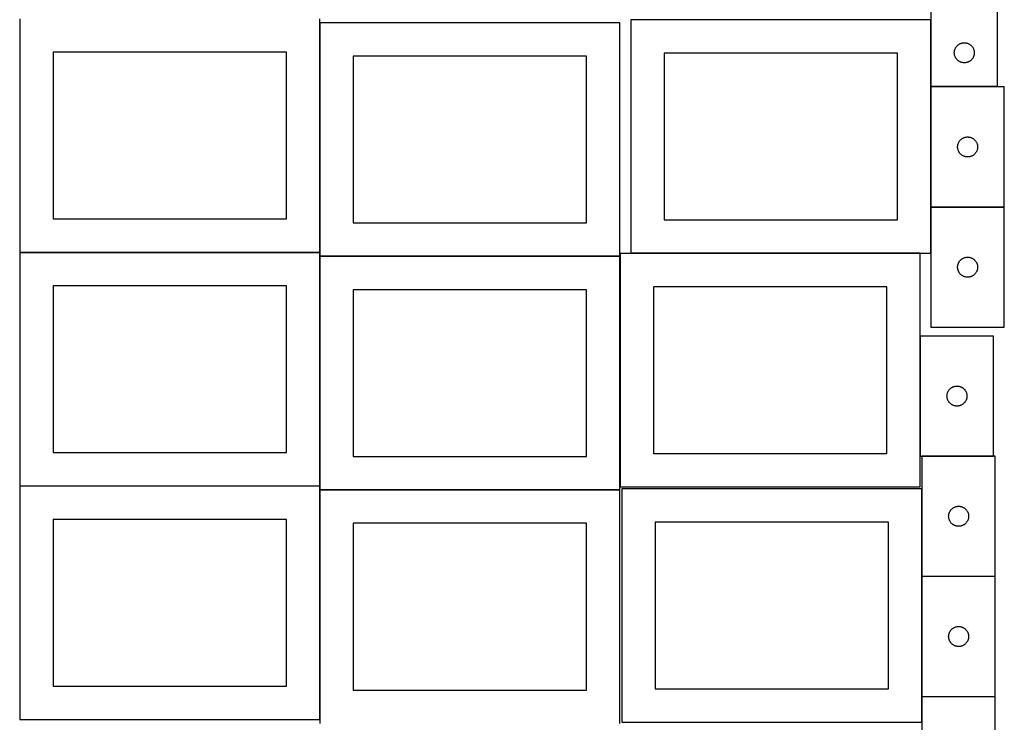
# Model space of a CAD drawing. Header units: millimetres. Extents: x 7 to 1493, y 7 to 2993.
# Tile 2 of 13: x 7 to 1483, y 1060 to 2113. Entities that reach past the tile are written whole.
import ezdxf

# ---------------------------------------------------------------- set-up
doc = ezdxf.new("R2010")
doc.units = ezdxf.units.MM
doc.layers.add('COMMON', color=5, linetype='CONTINUOUS', true_color=0x0000ff)
doc.layers.add('CUT', color=7, linetype='CONTINUOUS', true_color=0x000000)

msp = doc.modelspace()

# ---------------------------------------------------------------- linework, layer by layer
at = {"layer": 'COMMON'}
for p, q in [((1373.155864, 2013.320579), (1373.155864, 2112.823825)), ((456.794506, 1764.148605), (456.794506, 2108.394181)), ((1373.155863, 2012.122744), (1373.155863, 1832.122744)), ((1373.155863, 1831.922743), (1373.155863, 1762.823825)), ((1483.255864, 1832.022744), (1373.255864, 1832.022744)), ((456.694505, 1764.048605), (6.694505, 1764.048605)), ((456.794506, 1413.948604), (456.794506, 1758.19418)), ((906.894506, 1758.294181), (456.894506, 1758.294181)), ((906.994507, 1412.623824), (906.994507, 1758.19418)), ((1357.094507, 1762.723825), (923.055863, 1762.723825)), ((1357.194507, 1638.722963), (1357.194507, 1458.722963)), ((1467.294508, 1458.622963), (1359.774235, 1458.622963)), ((456.694505, 1413.848604), (6.694505, 1413.848604)), ((456.794506, 1063.748603), (456.794506, 1407.994179)), ((906.894506, 1408.09418), (456.894506, 1408.09418)), ((1359.674234, 1409.774326), (1359.674234, 1278.522962)), ((1359.674234, 1278.322961), (1359.674234, 1098.322961)), ((1469.774235, 1278.422962), (1359.774235, 1278.422962)), ((1359.674234, 1098.12296), (1359.674234, 1059.774326)), ((1359.774235, 1098.22296), (1469.774235, 1098.22296))]:
    msp.add_line(p, q, dxfattribs=at)
at = {"layer": 'CUT'}
for p, q in [((1473.255864, 2013.320579), (1473.255864, 2263.320579)), ((1373.255864, 2188.320579), (1373.255864, 2013.320579)), ((6.694505, 2114.148605), (6.694505, 1764.148605)), ((456.694505, 1764.148605), (456.694505, 2114.148605)), ((1373.055863, 2112.823825), (923.055863, 2112.823825)), ((923.055863, 2112.823825), (923.055863, 1762.823825)), ((1373.055863, 1762.823825), (1373.055863, 2112.823825)), ((906.894506, 2108.394181), (456.894506, 2108.394181)), ((456.894506, 2108.394181), (456.894506, 1758.394181)), ((906.894506, 1758.394181), (906.894506, 2108.394181)), ((1408.750448, 2067.140646), (1408.966333, 2067.882302)), ((1408.966333, 2067.882302), (1409.220111, 2068.611861)), ((1409.220111, 2068.611861), (1409.51111, 2069.327388)), ((1409.51111, 2069.327388), (1409.838557, 2070.026986)), ((1409.838557, 2070.026986), (1410.201585, 2070.7088)), ((1410.201585, 2070.7088), (1410.59923, 2071.371022)), ((1410.59923, 2071.371022), (1411.030438, 2072.011896)), ((1411.030438, 2072.011896), (1411.494066, 2072.629722)), ((1411.494066, 2072.629722), (1411.988885, 2073.222861)), ((1411.988885, 2073.222861), (1412.513581, 2073.789742)), ((1412.513581, 2073.789742), (1413.066763, 2074.32886)), ((1413.066763, 2074.32886), (1413.646966, 2074.838786)), ((1413.646966, 2074.838786), (1414.252649, 2075.318168)), ((1414.252649, 2075.318168), (1414.882208, 2075.765735)), ((1414.882208, 2075.765735), (1415.533972, 2076.180299)), ((1415.533972, 2076.180299), (1416.206212, 2076.560761)), ((1416.206212, 2076.560761), (1416.897148, 2076.906113)), ((1416.897148, 2076.906113), (1417.604945, 2077.215439)), ((1417.604945, 2077.215439), (1418.327728, 2077.487918)), ((1418.327728, 2077.487918), (1419.063579, 2077.722827)), ((1419.063579, 2077.722827), (1419.810547, 2077.919545)), ((1419.810547, 2077.919545), (1420.566652, 2078.077549)), ((1420.566652, 2078.077549), (1421.329888, 2078.196419)), ((1421.329888, 2078.196419), (1422.098232, 2078.275842)), ((1422.098232, 2078.275842), (1422.869645, 2078.315606)), ((1422.869645, 2078.315606), (1423.642082, 2078.315606)), ((1423.642082, 2078.315606), (1424.413495, 2078.275842)), ((1424.413495, 2078.275842), (1425.181839, 2078.196419)), ((1425.181839, 2078.196419), (1425.945075, 2078.077549)), ((1425.945075, 2078.077549), (1426.70118, 2077.919545)), ((1426.70118, 2077.919545), (1427.448148, 2077.722827)), ((1427.448148, 2077.722827), (1428.183999, 2077.487918)), ((1428.183999, 2077.487918), (1428.906782, 2077.215439)), ((1428.906782, 2077.215439), (1429.614579, 2076.906113)), ((1429.614579, 2076.906113), (1430.305515, 2076.560761)), ((1430.305515, 2076.560761), (1430.977756, 2076.180299)), ((1430.977756, 2076.180299), (1431.629519, 2075.765735)), ((1431.629519, 2075.765735), (1432.259078, 2075.318168)), ((1432.259078, 2075.318168), (1432.864761, 2074.838786)), ((1432.864761, 2074.838786), (1433.444964, 2074.32886)), ((1433.444964, 2074.32886), (1433.998146, 2073.789742)), ((1433.998146, 2073.789742), (1434.522842, 2073.222861)), ((1434.522842, 2073.222861), (1435.017661, 2072.629722)), ((1435.017661, 2072.629722), (1435.481289, 2072.011896)), ((1435.481289, 2072.011896), (1435.912497, 2071.371022)), ((1435.912497, 2071.371022), (1436.310142, 2070.7088)), ((1436.310142, 2070.7088), (1436.67317, 2070.026986)), ((1436.67317, 2070.026986), (1437.000617, 2069.327388)), ((1437.000617, 2069.327388), (1437.291616, 2068.611861)), ((1437.291616, 2068.611861), (1437.545394, 2067.882302)), ((1437.545394, 2067.882302), (1437.761279, 2067.140646)), ((406.694505, 2064.148605), (56.694505, 2064.148605)), ((56.694505, 2064.148605), (56.694505, 1814.148605)), ((406.694505, 1814.148605), (406.694505, 2064.148605)), ((856.894506, 2058.394181), (506.894506, 2058.394181)), ((506.894506, 2058.394181), (506.894506, 1808.394181)), ((856.894506, 1808.394181), (856.894506, 2058.394181)), ((1323.055863, 2062.823825), (973.055863, 2062.823825)), ((973.055863, 2062.823825), (973.055863, 1812.823825)), ((1323.055863, 1812.823825), (1323.055863, 2062.823825)), ((1408.255864, 2063.320579), (1408.275752, 2064.092761)), ((1408.275752, 2062.548398), (1408.255864, 2063.320579)), ((1408.275752, 2064.092761), (1408.335365, 2064.862894)), ((1408.335365, 2061.778264), (1408.275752, 2062.548398)), ((1408.335365, 2064.862894), (1408.434545, 2065.628938)), ((1408.434545, 2061.012221), (1408.335365, 2061.778264)), ((1408.434545, 2065.628938), (1408.573028, 2066.38886)), ((1408.573028, 2060.252298), (1408.434545, 2061.012221)), ((1408.573028, 2066.38886), (1408.750448, 2067.140646)), ((1408.750448, 2059.500513), (1408.573028, 2060.252298)), ((1408.966333, 2058.758857), (1408.750448, 2059.500513)), ((1409.220111, 2058.029298), (1408.966333, 2058.758857)), ((1409.51111, 2057.313771), (1409.220111, 2058.029298)), ((1409.838557, 2056.614172), (1409.51111, 2057.313771)), ((1410.201585, 2055.932358), (1409.838557, 2056.614172)), ((1410.59923, 2055.270136), (1410.201585, 2055.932358)), ((1411.030438, 2054.629263), (1410.59923, 2055.270136)), ((1411.494066, 2054.011437), (1411.030438, 2054.629263)), ((1411.988885, 2053.418297), (1411.494066, 2054.011437)), ((1412.513581, 2052.851417), (1411.988885, 2053.418297)), ((1413.066763, 2052.312299), (1412.513581, 2052.851417)), ((1433.998146, 2052.851417), (1433.444964, 2052.312299)), ((1434.522842, 2053.418297), (1433.998146, 2052.851417)), ((1435.017661, 2054.011437), (1434.522842, 2053.418297)), ((1435.481289, 2054.629263), (1435.017661, 2054.011437)), ((1435.912497, 2055.270136), (1435.481289, 2054.629263)), ((1436.310142, 2055.932358), (1435.912497, 2055.270136)), ((1436.67317, 2056.614172), (1436.310142, 2055.932358)), ((1437.000617, 2057.313771), (1436.67317, 2056.614172)), ((1437.291616, 2058.029298), (1437.000617, 2057.313771)), ((1437.545394, 2058.758857), (1437.291616, 2058.029298)), ((1437.761279, 2059.500513), (1437.545394, 2058.758857)), ((1437.761279, 2067.140646), (1437.938699, 2066.38886)), ((1437.938699, 2060.252298), (1437.761279, 2059.500513)), ((1437.938699, 2066.38886), (1438.077182, 2065.628938)), ((1438.077182, 2061.012221), (1437.938699, 2060.252298)), ((1438.077182, 2065.628938), (1438.176362, 2064.862894)), ((1438.176362, 2061.778264), (1438.077182, 2061.012221)), ((1438.176362, 2064.862894), (1438.235975, 2064.092761)), ((1438.235975, 2062.548398), (1438.176362, 2061.778264)), ((1438.235975, 2064.092761), (1438.255864, 2063.320579)), ((1438.255864, 2063.320579), (1438.235975, 2062.548398)), ((1413.646966, 2051.802373), (1413.066763, 2052.312299)), ((1414.252649, 2051.322991), (1413.646966, 2051.802373)), ((1414.882208, 2050.875424), (1414.252649, 2051.322991)), ((1415.533972, 2050.46086), (1414.882208, 2050.875424)), ((1416.206212, 2050.080397), (1415.533972, 2050.46086)), ((1416.897148, 2049.735045), (1416.206212, 2050.080397)), ((1417.604945, 2049.42572), (1416.897148, 2049.735045)), ((1418.327728, 2049.153241), (1417.604945, 2049.42572)), ((1419.063579, 2048.918331), (1418.327728, 2049.153241)), ((1419.810547, 2048.721614), (1419.063579, 2048.918331)), ((1420.566652, 2048.56361), (1419.810547, 2048.721614)), ((1421.329888, 2048.444739), (1420.566652, 2048.56361)), ((1422.098232, 2048.365316), (1421.329888, 2048.444739)), ((1422.869645, 2048.325552), (1422.098232, 2048.365316)), ((1423.642082, 2048.325552), (1422.869645, 2048.325552)), ((1424.413495, 2048.365316), (1423.642082, 2048.325552)), ((1425.181839, 2048.444739), (1424.413495, 2048.365316)), ((1425.945075, 2048.56361), (1425.181839, 2048.444739)), ((1426.70118, 2048.721614), (1425.945075, 2048.56361)), ((1427.448148, 2048.918331), (1426.70118, 2048.721614)), ((1428.183999, 2049.153241), (1427.448148, 2048.918331)), ((1428.906782, 2049.42572), (1428.183999, 2049.153241)), ((1429.614579, 2049.735045), (1428.906782, 2049.42572)), ((1430.305515, 2050.080397), (1429.614579, 2049.735045)), ((1430.977756, 2050.46086), (1430.305515, 2050.080397)), ((1431.629519, 2050.875424), (1430.977756, 2050.46086)), ((1432.259078, 2051.322991), (1431.629519, 2050.875424)), ((1432.864761, 2051.802373), (1432.259078, 2051.322991)), ((1433.444964, 2052.312299), (1432.864761, 2051.802373)), ((1373.255864, 2013.320579), (1473.255864, 2013.320579)), ((1483.255864, 2012.122744), (1373.255864, 2012.122744)), ((1373.255864, 2012.122744), (1373.255864, 1832.122744)), ((1483.255864, 1832.122744), (1483.255864, 2012.122744)), ((1418.946721, 1933.884541), (1419.564547, 1934.348169)), ((1419.564547, 1934.348169), (1420.205421, 1934.779377)), ((1420.205421, 1934.779377), (1420.867643, 1935.177022)), ((1420.867643, 1935.177022), (1421.549457, 1935.54005)), ((1421.549457, 1935.54005), (1422.249055, 1935.867497)), ((1422.249055, 1935.867497), (1422.964582, 1936.158496)), ((1422.964582, 1936.158496), (1423.694141, 1936.412274)), ((1423.694141, 1936.412274), (1424.435797, 1936.62816)), ((1424.435797, 1936.62816), (1425.187583, 1936.805579)), ((1425.187583, 1936.805579), (1425.947505, 1936.944062)), ((1425.947505, 1936.944062), (1426.713549, 1937.043242)), ((1426.713549, 1937.043242), (1427.483682, 1937.102855)), ((1427.483682, 1937.102855), (1428.255864, 1937.122744)), ((1428.255864, 1937.122744), (1429.028045, 1937.102855)), ((1429.028045, 1937.102855), (1429.798178, 1937.043242)), ((1429.798178, 1937.043242), (1430.564222, 1936.944062)), ((1430.564222, 1936.944062), (1431.324145, 1936.805579)), ((1431.324145, 1936.805579), (1432.07593, 1936.62816)), ((1432.07593, 1936.62816), (1432.817586, 1936.412274)), ((1432.817586, 1936.412274), (1433.547145, 1936.158496)), ((1433.547145, 1936.158496), (1434.262672, 1935.867497)), ((1434.262672, 1935.867497), (1434.96227, 1935.54005)), ((1434.96227, 1935.54005), (1435.644085, 1935.177022)), ((1435.644085, 1935.177022), (1436.306306, 1934.779377)), ((1436.306306, 1934.779377), (1436.94718, 1934.348169)), ((1436.94718, 1934.348169), (1437.565006, 1933.884541)), ((1413.260837, 1922.508962), (1413.300601, 1923.280376)), ((1413.260837, 1921.736525), (1413.260837, 1922.508962)), ((1413.300601, 1920.965112), (1413.260837, 1921.736525)), ((1413.300601, 1923.280376), (1413.380023, 1924.048719)), ((1413.380023, 1920.196768), (1413.300601, 1920.965112)), ((1413.380023, 1924.048719), (1413.498894, 1924.811955)), ((1413.498894, 1919.433532), (1413.380023, 1920.196768)), ((1413.498894, 1924.811955), (1413.656898, 1925.56806)), ((1413.656898, 1925.56806), (1413.853615, 1926.315028)), ((1413.853615, 1926.315028), (1414.088525, 1927.050879)), ((1414.088525, 1927.050879), (1414.361004, 1927.773662)), ((1414.361004, 1927.773662), (1414.67033, 1928.48146)), ((1414.67033, 1928.48146), (1415.015682, 1929.172395)), ((1415.015682, 1929.172395), (1415.396144, 1929.844636)), ((1415.396144, 1929.844636), (1415.810708, 1930.4964)), ((1415.810708, 1930.4964), (1416.258275, 1931.125958)), ((1416.258275, 1931.125958), (1416.737657, 1931.731641)), ((1416.737657, 1931.731641), (1417.247583, 1932.311844)), ((1417.247583, 1932.311844), (1417.786701, 1932.865027)), ((1417.786701, 1932.865027), (1418.353582, 1933.389723)), ((1418.353582, 1933.389723), (1418.946721, 1933.884541)), ((1437.565006, 1933.884541), (1438.158145, 1933.389723)), ((1438.158145, 1933.389723), (1438.725026, 1932.865027)), ((1438.725026, 1932.865027), (1439.264144, 1932.311844)), ((1439.264144, 1932.311844), (1439.77407, 1931.731641)), ((1439.77407, 1931.731641), (1440.253452, 1931.125958)), ((1440.253452, 1931.125958), (1440.701019, 1930.4964)), ((1440.701019, 1930.4964), (1441.115583, 1929.844636)), ((1441.115583, 1929.844636), (1441.496046, 1929.172395)), ((1441.496046, 1929.172395), (1441.841397, 1928.48146)), ((1441.841397, 1928.48146), (1442.150723, 1927.773662)), ((1442.150723, 1927.773662), (1442.423202, 1927.050879)), ((1442.423202, 1927.050879), (1442.658112, 1926.315028)), ((1442.658112, 1926.315028), (1442.854829, 1925.56806)), ((1442.854829, 1925.56806), (1443.012833, 1924.811955)), ((1443.012833, 1924.811955), (1443.131704, 1924.048719)), ((1443.131704, 1920.196768), (1443.012833, 1919.433532)), ((1443.131704, 1924.048719), (1443.211126, 1923.280376)), ((1443.211126, 1920.965112), (1443.131704, 1920.196768)), ((1443.211126, 1923.280376), (1443.250891, 1922.508962)), ((1443.250891, 1921.736525), (1443.211126, 1920.965112)), ((1443.250891, 1922.508962), (1443.250891, 1921.736525)), ((1413.656898, 1918.677428), (1413.498894, 1919.433532)), ((1413.853615, 1917.930459), (1413.656898, 1918.677428)), ((1414.088525, 1917.194608), (1413.853615, 1917.930459)), ((1414.361004, 1916.471825), (1414.088525, 1917.194608)), ((1414.67033, 1915.764028), (1414.361004, 1916.471825)), ((1415.015682, 1915.073093), (1414.67033, 1915.764028)), ((1415.396144, 1914.400852), (1415.015682, 1915.073093)), ((1415.810708, 1913.749088), (1415.396144, 1914.400852)), ((1416.258275, 1913.119529), (1415.810708, 1913.749088)), ((1416.737657, 1912.513846), (1416.258275, 1913.119529)), ((1417.247583, 1911.933644), (1416.737657, 1912.513846)), ((1417.786701, 1911.380461), (1417.247583, 1911.933644)), ((1418.353582, 1910.855765), (1417.786701, 1911.380461)), ((1418.946721, 1910.360947), (1418.353582, 1910.855765)), ((1419.564547, 1909.897319), (1418.946721, 1910.360947)), ((1420.205421, 1909.46611), (1419.564547, 1909.897319)), ((1420.867643, 1909.068465), (1420.205421, 1909.46611)), ((1421.549457, 1908.705437), (1420.867643, 1909.068465)), ((1422.249055, 1908.37799), (1421.549457, 1908.705437)), ((1422.964582, 1908.086991), (1422.249055, 1908.37799)), ((1423.694141, 1907.833213), (1422.964582, 1908.086991)), ((1424.435797, 1907.617328), (1423.694141, 1907.833213)), ((1425.187583, 1907.439908), (1424.435797, 1907.617328)), ((1425.947505, 1907.301425), (1425.187583, 1907.439908)), ((1426.713549, 1907.202246), (1425.947505, 1907.301425)), ((1427.483682, 1907.142632), (1426.713549, 1907.202246)), ((1428.255864, 1907.122744), (1427.483682, 1907.142632)), ((1429.028045, 1907.142632), (1428.255864, 1907.122744)), ((1429.798178, 1907.202246), (1429.028045, 1907.142632)), ((1430.564222, 1907.301425), (1429.798178, 1907.202246)), ((1431.324145, 1907.439908), (1430.564222, 1907.301425)), ((1432.07593, 1907.617328), (1431.324145, 1907.439908)), ((1432.817586, 1907.833213), (1432.07593, 1907.617328)), ((1433.547145, 1908.086991), (1432.817586, 1907.833213)), ((1434.262672, 1908.37799), (1433.547145, 1908.086991)), ((1434.96227, 1908.705437), (1434.262672, 1908.37799)), ((1435.644085, 1909.068465), (1434.96227, 1908.705437)), ((1436.306306, 1909.46611), (1435.644085, 1909.068465)), ((1436.94718, 1909.897319), (1436.306306, 1909.46611)), ((1437.565006, 1910.360947), (1436.94718, 1909.897319)), ((1438.158145, 1910.855765), (1437.565006, 1910.360947)), ((1438.725026, 1911.380461), (1438.158145, 1910.855765)), ((1439.264144, 1911.933644), (1438.725026, 1911.380461)), ((1439.77407, 1912.513846), (1439.264144, 1911.933644)), ((1440.253452, 1913.119529), (1439.77407, 1912.513846)), ((1440.701019, 1913.749088), (1440.253452, 1913.119529)), ((1441.115583, 1914.400852), (1440.701019, 1913.749088)), ((1441.496046, 1915.073093), (1441.115583, 1914.400852)), ((1441.841397, 1915.764028), (1441.496046, 1915.073093)), ((1442.150723, 1916.471825), (1441.841397, 1915.764028)), ((1442.423202, 1917.194608), (1442.150723, 1916.471825)), ((1442.658112, 1917.930459), (1442.423202, 1917.194608)), ((1442.854829, 1918.677428), (1442.658112, 1917.930459)), ((1443.012833, 1919.433532), (1442.854829, 1918.677428)), ((1373.255864, 1832.122744), (1483.255864, 1832.122744)), ((1373.255864, 1831.922743), (1373.255864, 1651.922743)), ((1483.255864, 1831.922743), (1373.255864, 1831.922743)), ((1483.255864, 1651.922743), (1483.255864, 1831.922743)), ((56.694505, 1814.148605), (406.694505, 1814.148605)), ((506.894506, 1808.394181), (856.894506, 1808.394181)), ((973.055863, 1812.823825), (1323.055863, 1812.823825)), ((6.694505, 1764.148605), (456.694505, 1764.148605)), ((456.694505, 1763.948604), (6.694505, 1763.948604)), ((6.694505, 1763.948604), (6.694505, 1413.948604)), ((456.694505, 1413.948604), (456.694505, 1763.948604)), ((456.894506, 1758.394181), (906.894506, 1758.394181)), ((906.894506, 1758.19418), (456.894506, 1758.19418)), ((456.894506, 1758.19418), (456.894506, 1408.19418)), ((906.894506, 1408.19418), (906.894506, 1758.19418)), ((1357.094507, 1762.623824), (907.094507, 1762.623824)), ((907.094507, 1762.623824), (907.094507, 1412.623824)), ((923.055863, 1762.823825), (1373.055863, 1762.823825)), ((1357.094507, 1412.623824), (1357.094507, 1762.623824)), ((1413.260837, 1742.308961), (1413.300601, 1743.080375)), ((1413.300601, 1743.080375), (1413.380023, 1743.848718)), ((1413.380023, 1743.848718), (1413.498894, 1744.611954)), ((1413.498894, 1744.611954), (1413.656898, 1745.368059)), ((1413.656898, 1745.368059), (1413.853615, 1746.115027)), ((1413.853615, 1746.115027), (1414.088525, 1746.850878)), ((1414.088525, 1746.850878), (1414.361004, 1747.573661)), ((1414.361004, 1747.573661), (1414.67033, 1748.281459)), ((1414.67033, 1748.281459), (1415.015682, 1748.972394)), ((1415.015682, 1748.972394), (1415.396144, 1749.644635)), ((1415.396144, 1749.644635), (1415.810708, 1750.296399)), ((1415.810708, 1750.296399), (1416.258275, 1750.925957)), ((1416.258275, 1750.925957), (1416.737657, 1751.53164)), ((1416.737657, 1751.53164), (1417.247583, 1752.111843)), ((1417.247583, 1752.111843), (1417.786701, 1752.665026)), ((1417.786701, 1752.665026), (1418.353582, 1753.189722)), ((1418.353582, 1753.189722), (1418.946721, 1753.68454)), ((1418.946721, 1753.68454), (1419.564547, 1754.148168)), ((1419.564547, 1754.148168), (1420.205421, 1754.579376)), ((1420.205421, 1754.579376), (1420.867643, 1754.977021)), ((1420.867643, 1754.977021), (1421.549457, 1755.340049)), ((1421.549457, 1755.340049), (1422.249055, 1755.667496)), ((1422.249055, 1755.667496), (1422.964582, 1755.958495)), ((1422.964582, 1755.958495), (1423.694141, 1756.212273)), ((1423.694141, 1756.212273), (1424.435797, 1756.428159)), ((1424.435797, 1756.428159), (1425.187583, 1756.605578)), ((1425.187583, 1756.605578), (1425.947505, 1756.744061)), ((1425.947505, 1756.744061), (1426.713549, 1756.843241)), ((1426.713549, 1756.843241), (1427.483682, 1756.902854)), ((1427.483682, 1756.902854), (1428.255864, 1756.922743)), ((1428.255864, 1756.922743), (1429.028045, 1756.902854)), ((1429.028045, 1756.902854), (1429.798178, 1756.843241)), ((1429.798178, 1756.843241), (1430.564222, 1756.744061)), ((1430.564222, 1756.744061), (1431.324145, 1756.605578)), ((1431.324145, 1756.605578), (1432.07593, 1756.428159)), ((1432.07593, 1756.428159), (1432.817586, 1756.212273)), ((1432.817586, 1756.212273), (1433.547145, 1755.958495)), ((1433.547145, 1755.958495), (1434.262672, 1755.667496)), ((1434.262672, 1755.667496), (1434.96227, 1755.340049)), ((1434.96227, 1755.340049), (1435.644085, 1754.977021)), ((1435.644085, 1754.977021), (1436.306306, 1754.579376)), ((1436.306306, 1754.579376), (1436.94718, 1754.148168)), ((1436.94718, 1754.148168), (1437.565006, 1753.68454)), ((1437.565006, 1753.68454), (1438.158145, 1753.189722)), ((1438.158145, 1753.189722), (1438.725026, 1752.665026)), ((1438.725026, 1752.665026), (1439.264144, 1752.111843)), ((1439.264144, 1752.111843), (1439.77407, 1751.53164)), ((1439.77407, 1751.53164), (1440.253452, 1750.925957)), ((1440.253452, 1750.925957), (1440.701019, 1750.296399)), ((1440.701019, 1750.296399), (1441.115583, 1749.644635)), ((1441.115583, 1749.644635), (1441.496046, 1748.972394)), ((1441.496046, 1748.972394), (1441.841397, 1748.281459)), ((1441.841397, 1748.281459), (1442.150723, 1747.573661)), ((1442.150723, 1747.573661), (1442.423202, 1746.850878)), ((1442.423202, 1746.850878), (1442.658112, 1746.115027)), ((1442.658112, 1746.115027), (1442.854829, 1745.368059)), ((1442.854829, 1745.368059), (1443.012833, 1744.611954)), ((1443.012833, 1744.611954), (1443.131704, 1743.848718)), ((1443.131704, 1743.848718), (1443.211126, 1743.080375)), ((1443.211126, 1743.080375), (1443.250891, 1742.308961)), ((1413.260837, 1741.536524), (1413.260837, 1742.308961)), ((1413.300601, 1740.765111), (1413.260837, 1741.536524)), ((1413.380023, 1739.996767), (1413.300601, 1740.765111)), ((1413.498894, 1739.233531), (1413.380023, 1739.996767)), ((1413.656898, 1738.477427), (1413.498894, 1739.233531)), ((1413.853615, 1737.730458), (1413.656898, 1738.477427)), ((1414.088525, 1736.994607), (1413.853615, 1737.730458)), ((1414.361004, 1736.271824), (1414.088525, 1736.994607)), ((1414.67033, 1735.564027), (1414.361004, 1736.271824)), ((1415.015682, 1734.873092), (1414.67033, 1735.564027)), ((1415.396144, 1734.200851), (1415.015682, 1734.873092)), ((1415.810708, 1733.549087), (1415.396144, 1734.200851)), ((1416.258275, 1732.919528), (1415.810708, 1733.549087)), ((1416.737657, 1732.313845), (1416.258275, 1732.919528)), ((1417.247583, 1731.733643), (1416.737657, 1732.313845)), ((1417.786701, 1731.18046), (1417.247583, 1731.733643)), ((1418.353582, 1730.655764), (1417.786701, 1731.18046)), ((1418.946721, 1730.160946), (1418.353582, 1730.655764)), ((1419.564547, 1729.697318), (1418.946721, 1730.160946)), ((1420.205421, 1729.266109), (1419.564547, 1729.697318)), ((1420.867643, 1728.868464), (1420.205421, 1729.266109)), ((1421.549457, 1728.505436), (1420.867643, 1728.868464)), ((1422.249055, 1728.177989), (1421.549457, 1728.505436)), ((1422.964582, 1727.88699), (1422.249055, 1728.177989)), ((1423.694141, 1727.633212), (1422.964582, 1727.88699)), ((1424.435797, 1727.417327), (1423.694141, 1727.633212)), ((1432.817586, 1727.633212), (1432.07593, 1727.417327)), ((1433.547145, 1727.88699), (1432.817586, 1727.633212)), ((1434.262672, 1728.177989), (1433.547145, 1727.88699)), ((1434.96227, 1728.505436), (1434.262672, 1728.177989)), ((1435.644085, 1728.868464), (1434.96227, 1728.505436)), ((1436.306306, 1729.266109), (1435.644085, 1728.868464)), ((1436.94718, 1729.697318), (1436.306306, 1729.266109)), ((1437.565006, 1730.160946), (1436.94718, 1729.697318)), ((1438.158145, 1730.655764), (1437.565006, 1730.160946)), ((1438.725026, 1731.18046), (1438.158145, 1730.655764)), ((1439.264144, 1731.733643), (1438.725026, 1731.18046)), ((1439.77407, 1732.313845), (1439.264144, 1731.733643)), ((1440.253452, 1732.919528), (1439.77407, 1732.313845)), ((1440.701019, 1733.549087), (1440.253452, 1732.919528)), ((1441.115583, 1734.200851), (1440.701019, 1733.549087)), ((1441.496046, 1734.873092), (1441.115583, 1734.200851)), ((1441.841397, 1735.564027), (1441.496046, 1734.873092)), ((1442.150723, 1736.271824), (1441.841397, 1735.564027)), ((1442.423202, 1736.994607), (1442.150723, 1736.271824)), ((1442.658112, 1737.730458), (1442.423202, 1736.994607)), ((1442.854829, 1738.477427), (1442.658112, 1737.730458)), ((1443.012833, 1739.233531), (1442.854829, 1738.477427)), ((1443.131704, 1739.996767), (1443.012833, 1739.233531)), ((1443.211126, 1740.765111), (1443.131704, 1739.996767)), ((1443.250891, 1741.536524), (1443.211126, 1740.765111)), ((1443.250891, 1742.308961), (1443.250891, 1741.536524)), ((406.694505, 1713.948604), (56.694505, 1713.948604)), ((56.694505, 1713.948604), (56.694505, 1463.948604)), ((406.694505, 1463.948604), (406.694505, 1713.948604)), ((1425.187583, 1727.239907), (1424.435797, 1727.417327)), ((1425.947505, 1727.101424), (1425.187583, 1727.239907)), ((1426.713549, 1727.002245), (1425.947505, 1727.101424)), ((1427.483682, 1726.942631), (1426.713549, 1727.002245)), ((1428.255864, 1726.922743), (1427.483682, 1726.942631)), ((1429.028045, 1726.942631), (1428.255864, 1726.922743)), ((1429.798178, 1727.002245), (1429.028045, 1726.942631)), ((1430.564222, 1727.101424), (1429.798178, 1727.002245)), ((1431.324145, 1727.239907), (1430.564222, 1727.101424)), ((1432.07593, 1727.417327), (1431.324145, 1727.239907)), ((856.894506, 1708.19418), (506.894506, 1708.19418)), ((506.894506, 1708.19418), (506.894506, 1458.19418)), ((856.894506, 1458.19418), (856.894506, 1708.19418)), ((1307.094507, 1712.623824), (957.094507, 1712.623824)), ((957.094507, 1712.623824), (957.094507, 1462.623824)), ((1307.094507, 1462.623824), (1307.094507, 1712.623824)), ((1373.255864, 1651.922743), (1483.255864, 1651.922743)), ((1467.294508, 1638.722963), (1357.294508, 1638.722963)), ((1357.294508, 1638.722963), (1357.294508, 1458.722963)), ((1467.294508, 1458.722963), (1467.294508, 1638.722963)), ((1397.339245, 1549.880595), (1397.418668, 1550.648939)), ((1397.418668, 1550.648939), (1397.537539, 1551.412175)), ((1397.537539, 1551.412175), (1397.695543, 1552.16828)), ((1397.695543, 1552.16828), (1397.89226, 1552.915248)), ((1397.89226, 1552.915248), (1398.12717, 1553.651099)), ((1398.12717, 1553.651099), (1398.399649, 1554.373882)), ((1398.399649, 1554.373882), (1398.708974, 1555.081679)), ((1398.708974, 1555.081679), (1399.054326, 1555.772615)), ((1399.054326, 1555.772615), (1399.434789, 1556.444855)), ((1399.434789, 1556.444855), (1399.849353, 1557.096619)), ((1399.849353, 1557.096619), (1400.29692, 1557.726178)), ((1400.29692, 1557.726178), (1400.776302, 1558.331861)), ((1400.776302, 1558.331861), (1401.286228, 1558.912063)), ((1401.286228, 1558.912063), (1401.825346, 1559.465246)), ((1401.825346, 1559.465246), (1402.392227, 1559.989942)), ((1402.392227, 1559.989942), (1402.985366, 1560.484761)), ((1402.985366, 1560.484761), (1403.603192, 1560.948388)), ((1403.603192, 1560.948388), (1404.244065, 1561.379597)), ((1404.244065, 1561.379597), (1404.906287, 1561.777242)), ((1404.906287, 1561.777242), (1405.588101, 1562.14027)), ((1405.588101, 1562.14027), (1406.2877, 1562.467717)), ((1406.2877, 1562.467717), (1407.003227, 1562.758716)), ((1407.003227, 1562.758716), (1407.732786, 1563.012494)), ((1407.732786, 1563.012494), (1408.474442, 1563.228379)), ((1408.474442, 1563.228379), (1409.226227, 1563.405799)), ((1409.226227, 1563.405799), (1409.98615, 1563.544282)), ((1409.98615, 1563.544282), (1410.752193, 1563.643462)), ((1410.752193, 1563.643462), (1411.522327, 1563.703075)), ((1411.522327, 1563.703075), (1412.294508, 1563.722963)), ((1412.294508, 1563.722963), (1413.06669, 1563.703075)), ((1413.06669, 1563.703075), (1413.836823, 1563.643462)), ((1413.836823, 1563.643462), (1414.602867, 1563.544282)), ((1414.602867, 1563.544282), (1415.362789, 1563.405799)), ((1415.362789, 1563.405799), (1416.114575, 1563.228379)), ((1416.114575, 1563.228379), (1416.856231, 1563.012494)), ((1416.856231, 1563.012494), (1417.58579, 1562.758716)), ((1417.58579, 1562.758716), (1418.301317, 1562.467717)), ((1418.301317, 1562.467717), (1419.000915, 1562.14027)), ((1419.000915, 1562.14027), (1419.682729, 1561.777242)), ((1419.682729, 1561.777242), (1420.344951, 1561.379597)), ((1420.344951, 1561.379597), (1420.985825, 1560.948388)), ((1420.985825, 1560.948388), (1421.603651, 1560.484761)), ((1421.603651, 1560.484761), (1422.19679, 1559.989942)), ((1422.19679, 1559.989942), (1422.763671, 1559.465246)), ((1422.763671, 1559.465246), (1423.302789, 1558.912063)), ((1423.302789, 1558.912063), (1423.812715, 1558.331861)), ((1423.812715, 1558.331861), (1424.292097, 1557.726178)), ((1424.292097, 1557.726178), (1424.739664, 1557.096619)), ((1424.739664, 1557.096619), (1425.154228, 1556.444855)), ((1425.154228, 1556.444855), (1425.53469, 1555.772615)), ((1425.53469, 1555.772615), (1425.880042, 1555.081679)), ((1425.880042, 1555.081679), (1426.189368, 1554.373882)), ((1426.189368, 1554.373882), (1426.461847, 1553.651099)), ((1426.461847, 1553.651099), (1426.696756, 1552.915248)), ((1426.696756, 1552.915248), (1426.893474, 1552.16828)), ((1426.893474, 1552.16828), (1427.051478, 1551.412175)), ((1427.051478, 1551.412175), (1427.170348, 1550.648939)), ((1427.170348, 1550.648939), (1427.249771, 1549.880595)), ((1397.299481, 1549.109182), (1397.339245, 1549.880595)), ((1397.299481, 1548.336745), (1397.299481, 1549.109182)), ((1397.339245, 1547.565331), (1397.299481, 1548.336745)), ((1397.418668, 1546.796988), (1397.339245, 1547.565331)), ((1397.537539, 1546.033752), (1397.418668, 1546.796988)), ((1397.695543, 1545.277647), (1397.537539, 1546.033752)), ((1397.89226, 1544.530679), (1397.695543, 1545.277647)), ((1398.12717, 1543.794828), (1397.89226, 1544.530679)), ((1398.399649, 1543.072045), (1398.12717, 1543.794828)), ((1398.708974, 1542.364248), (1398.399649, 1543.072045)), ((1399.054326, 1541.673312), (1398.708974, 1542.364248)), ((1399.434789, 1541.001071), (1399.054326, 1541.673312)), ((1399.849353, 1540.349308), (1399.434789, 1541.001071)), ((1400.29692, 1539.719749), (1399.849353, 1540.349308)), ((1400.776302, 1539.114066), (1400.29692, 1539.719749)), ((1401.286228, 1538.533863), (1400.776302, 1539.114066)), ((1401.825346, 1537.980681), (1401.286228, 1538.533863)), ((1402.392227, 1537.455984), (1401.825346, 1537.980681)), ((1402.985366, 1536.961166), (1402.392227, 1537.455984)), ((1403.603192, 1536.497538), (1402.985366, 1536.961166)), ((1404.244065, 1536.06633), (1403.603192, 1536.497538)), ((1404.906287, 1535.668685), (1404.244065, 1536.06633)), ((1405.588101, 1535.305657), (1404.906287, 1535.668685)), ((1419.682729, 1535.668685), (1419.000915, 1535.305657)), ((1420.344951, 1536.06633), (1419.682729, 1535.668685)), ((1420.985825, 1536.497538), (1420.344951, 1536.06633)), ((1421.603651, 1536.961166), (1420.985825, 1536.497538)), ((1422.19679, 1537.455984), (1421.603651, 1536.961166)), ((1422.763671, 1537.980681), (1422.19679, 1537.455984)), ((1423.302789, 1538.533863), (1422.763671, 1537.980681)), ((1423.812715, 1539.114066), (1423.302789, 1538.533863)), ((1424.292097, 1539.719749), (1423.812715, 1539.114066)), ((1424.739664, 1540.349308), (1424.292097, 1539.719749)), ((1425.154228, 1541.001071), (1424.739664, 1540.349308)), ((1425.53469, 1541.673312), (1425.154228, 1541.001071)), ((1425.880042, 1542.364248), (1425.53469, 1541.673312)), ((1426.189368, 1543.072045), (1425.880042, 1542.364248)), ((1426.461847, 1543.794828), (1426.189368, 1543.072045)), ((1426.696756, 1544.530679), (1426.461847, 1543.794828)), ((1426.893474, 1545.277647), (1426.696756, 1544.530679)), ((1427.051478, 1546.033752), (1426.893474, 1545.277647)), ((1427.170348, 1546.796988), (1427.051478, 1546.033752)), ((1427.249771, 1547.565331), (1427.170348, 1546.796988)), ((1427.249771, 1549.880595), (1427.289535, 1549.109182)), ((1427.289535, 1548.336745), (1427.249771, 1547.565331)), ((1427.289535, 1549.109182), (1427.289535, 1548.336745)), ((1406.2877, 1534.97821), (1405.588101, 1535.305657)), ((1407.003227, 1534.687211), (1406.2877, 1534.97821)), ((1407.732786, 1534.433433), (1407.003227, 1534.687211)), ((1408.474442, 1534.217548), (1407.732786, 1534.433433)), ((1409.226227, 1534.040128), (1408.474442, 1534.217548)), ((1409.98615, 1533.901645), (1409.226227, 1534.040128)), ((1410.752193, 1533.802465), (1409.98615, 1533.901645)), ((1411.522327, 1533.742852), (1410.752193, 1533.802465)), ((1412.294508, 1533.722963), (1411.522327, 1533.742852)), ((1413.06669, 1533.742852), (1412.294508, 1533.722963)), ((1413.836823, 1533.802465), (1413.06669, 1533.742852)), ((1414.602867, 1533.901645), (1413.836823, 1533.802465)), ((1415.362789, 1534.040128), (1414.602867, 1533.901645)), ((1416.114575, 1534.217548), (1415.362789, 1534.040128)), ((1416.856231, 1534.433433), (1416.114575, 1534.217548)), ((1417.58579, 1534.687211), (1416.856231, 1534.433433)), ((1418.301317, 1534.97821), (1417.58579, 1534.687211)), ((1419.000915, 1535.305657), (1418.301317, 1534.97821)), ((56.694505, 1463.948604), (406.694505, 1463.948604)), ((957.094507, 1462.623824), (1307.094507, 1462.623824)), ((506.894506, 1458.19418), (856.894506, 1458.19418)), ((1357.294508, 1458.722963), (1467.294508, 1458.722963)), ((1469.774235, 1458.522962), (1359.774235, 1458.522962)), ((1359.774235, 1458.522962), (1359.774235, 1278.522962)), ((1469.774235, 1278.522962), (1469.774235, 1458.522962)), ((6.694505, 1413.948604), (456.694505, 1413.948604)), ((456.694505, 1413.748603), (6.694505, 1413.748603)), ((6.694505, 1413.748603), (6.694505, 1063.748603)), ((456.694505, 1063.748603), (456.694505, 1413.748603)), ((456.894506, 1408.19418), (906.894506, 1408.19418)), ((906.894506, 1407.994179), (456.894506, 1407.994179)), ((456.894506, 1407.994179), (456.894506, 1057.994179)), ((906.894506, 1057.994179), (906.894506, 1407.994179)), ((907.094507, 1412.623824), (1357.094507, 1412.623824)), ((1359.574234, 1409.774326), (909.574234, 1409.774326)), ((909.574234, 1409.774326), (909.574234, 1059.774326)), ((1359.574234, 1059.774326), (1359.574234, 1409.774326)), ((1400.371987, 1372.715247), (1400.606897, 1373.451098)), ((1400.606897, 1373.451098), (1400.879376, 1374.173881)), ((1400.879376, 1374.173881), (1401.188701, 1374.881678)), ((1401.188701, 1374.881678), (1401.534053, 1375.572614)), ((1401.534053, 1375.572614), (1401.914516, 1376.244854)), ((1401.914516, 1376.244854), (1402.32908, 1376.896618)), ((1402.32908, 1376.896618), (1402.776646, 1377.526177)), ((1402.776646, 1377.526177), (1403.256028, 1378.13186)), ((1403.256028, 1378.13186), (1403.765955, 1378.712062)), ((1403.765955, 1378.712062), (1404.305073, 1379.265245)), ((1404.305073, 1379.265245), (1404.871953, 1379.789941)), ((1404.871953, 1379.789941), (1405.465093, 1380.28476)), ((1405.465093, 1380.28476), (1406.082919, 1380.748387)), ((1406.082919, 1380.748387), (1406.723792, 1381.179596)), ((1406.723792, 1381.179596), (1407.386014, 1381.577241)), ((1407.386014, 1381.577241), (1408.067828, 1381.940269)), ((1408.067828, 1381.940269), (1408.767427, 1382.267716)), ((1408.767427, 1382.267716), (1409.482954, 1382.558715)), ((1409.482954, 1382.558715), (1410.212513, 1382.812493)), ((1410.212513, 1382.812493), (1410.954168, 1383.028378)), ((1410.954168, 1383.028378), (1411.705954, 1383.205798)), ((1411.705954, 1383.205798), (1412.465876, 1383.344281)), ((1412.465876, 1383.344281), (1413.23192, 1383.443461)), ((1413.23192, 1383.443461), (1414.002054, 1383.503074)), ((1414.002054, 1383.503074), (1414.774235, 1383.522962)), ((1414.774235, 1383.522962), (1415.546416, 1383.503074)), ((1415.546416, 1383.503074), (1416.31655, 1383.443461)), ((1416.31655, 1383.443461), (1417.082594, 1383.344281)), ((1417.082594, 1383.344281), (1417.842516, 1383.205798)), ((1417.842516, 1383.205798), (1418.594302, 1383.028378)), ((1418.594302, 1383.028378), (1419.335958, 1382.812493)), ((1419.335958, 1382.812493), (1420.065516, 1382.558715)), ((1420.065516, 1382.558715), (1420.781044, 1382.267716)), ((1420.781044, 1382.267716), (1421.480642, 1381.940269)), ((1421.480642, 1381.940269), (1422.162456, 1381.577241)), ((1422.162456, 1381.577241), (1422.824678, 1381.179596)), ((1422.824678, 1381.179596), (1423.465552, 1380.748387)), ((1423.465552, 1380.748387), (1424.083377, 1380.28476)), ((1424.083377, 1380.28476), (1424.676517, 1379.789941)), ((1424.676517, 1379.789941), (1425.243397, 1379.265245)), ((1425.243397, 1379.265245), (1425.782516, 1378.712062)), ((1425.782516, 1378.712062), (1426.292442, 1378.13186)), ((1426.292442, 1378.13186), (1426.771824, 1377.526177)), ((1426.771824, 1377.526177), (1427.21939, 1376.896618)), ((1427.21939, 1376.896618), (1427.633955, 1376.244854)), ((1427.633955, 1376.244854), (1428.014417, 1375.572614)), ((1428.014417, 1375.572614), (1428.359769, 1374.881678)), ((1428.359769, 1374.881678), (1428.669095, 1374.173881)), ((1428.669095, 1374.173881), (1428.941574, 1373.451098)), ((1428.941574, 1373.451098), (1429.176483, 1372.715247)), ((406.694505, 1363.748603), (56.694505, 1363.748603)), ((56.694505, 1363.748603), (56.694505, 1113.748603)), ((406.694505, 1113.748603), (406.694505, 1363.748603)), ((1309.574234, 1359.774326), (959.574234, 1359.774326)), ((959.574234, 1359.774326), (959.574234, 1109.774326)), ((1309.574234, 1109.774326), (1309.574234, 1359.774326)), ((1399.779208, 1368.909181), (1399.818972, 1369.680594)), ((1399.779208, 1368.136744), (1399.779208, 1368.909181)), ((1399.818972, 1367.36533), (1399.779208, 1368.136744)), ((1399.818972, 1369.680594), (1399.898395, 1370.448938)), ((1399.898395, 1366.596987), (1399.818972, 1367.36533)), ((1399.898395, 1370.448938), (1400.017266, 1371.212174)), ((1400.017266, 1365.833751), (1399.898395, 1366.596987)), ((1400.017266, 1371.212174), (1400.17527, 1371.968279)), ((1400.17527, 1365.077646), (1400.017266, 1365.833751)), ((1400.17527, 1371.968279), (1400.371987, 1372.715247)), ((1400.371987, 1364.330678), (1400.17527, 1365.077646)), ((1400.606897, 1363.594827), (1400.371987, 1364.330678)), ((1400.879376, 1362.872044), (1400.606897, 1363.594827)), ((1401.188701, 1362.164247), (1400.879376, 1362.872044)), ((1401.534053, 1361.473311), (1401.188701, 1362.164247)), ((1401.914516, 1360.80107), (1401.534053, 1361.473311)), ((1402.32908, 1360.149307), (1401.914516, 1360.80107)), ((1402.776646, 1359.519748), (1402.32908, 1360.149307)), ((1403.256028, 1358.914065), (1402.776646, 1359.519748)), ((1403.765955, 1358.333862), (1403.256028, 1358.914065)), ((1426.292442, 1358.914065), (1425.782516, 1358.333862)), ((1426.771824, 1359.519748), (1426.292442, 1358.914065)), ((1427.21939, 1360.149307), (1426.771824, 1359.519748)), ((1427.633955, 1360.80107), (1427.21939, 1360.149307)), ((1428.014417, 1361.473311), (1427.633955, 1360.80107)), ((1428.359769, 1362.164247), (1428.014417, 1361.473311)), ((1428.669095, 1362.872044), (1428.359769, 1362.164247)), ((1428.941574, 1363.594827), (1428.669095, 1362.872044)), ((1429.176483, 1364.330678), (1428.941574, 1363.594827)), ((1429.176483, 1372.715247), (1429.373201, 1371.968279)), ((1429.373201, 1365.077646), (1429.176483, 1364.330678)), ((1429.373201, 1371.968279), (1429.531204, 1371.212174)), ((1429.531204, 1365.833751), (1429.373201, 1365.077646)), ((1429.531204, 1371.212174), (1429.650075, 1370.448938)), ((1429.650075, 1366.596987), (1429.531204, 1365.833751)), ((1429.650075, 1370.448938), (1429.729498, 1369.680594)), ((1429.729498, 1367.36533), (1429.650075, 1366.596987)), ((1429.729498, 1369.680594), (1429.769262, 1368.909181)), ((1429.769262, 1368.136744), (1429.729498, 1367.36533)), ((1429.769262, 1368.909181), (1429.769262, 1368.136744)), ((856.894506, 1357.994179), (506.894506, 1357.994179)), ((506.894506, 1357.994179), (506.894506, 1107.994179)), ((856.894506, 1107.994179), (856.894506, 1357.994179)), ((1404.305073, 1357.78068), (1403.765955, 1358.333862)), ((1404.871953, 1357.255983), (1404.305073, 1357.78068)), ((1405.465093, 1356.761165), (1404.871953, 1357.255983)), ((1406.082919, 1356.297537), (1405.465093, 1356.761165)), ((1406.723792, 1355.866329), (1406.082919, 1356.297537)), ((1407.386014, 1355.468684), (1406.723792, 1355.866329)), ((1408.067828, 1355.105656), (1407.386014, 1355.468684)), ((1408.767427, 1354.778209), (1408.067828, 1355.105656)), ((1409.482954, 1354.48721), (1408.767427, 1354.778209)), ((1410.212513, 1354.233432), (1409.482954, 1354.48721)), ((1410.954168, 1354.017547), (1410.212513, 1354.233432)), ((1411.705954, 1353.840127), (1410.954168, 1354.017547)), ((1412.465876, 1353.701644), (1411.705954, 1353.840127)), ((1413.23192, 1353.602464), (1412.465876, 1353.701644)), ((1414.002054, 1353.542851), (1413.23192, 1353.602464)), ((1414.774235, 1353.522962), (1414.002054, 1353.542851)), ((1415.546416, 1353.542851), (1414.774235, 1353.522962)), ((1416.31655, 1353.602464), (1415.546416, 1353.542851)), ((1417.082594, 1353.701644), (1416.31655, 1353.602464)), ((1417.842516, 1353.840127), (1417.082594, 1353.701644)), ((1418.594302, 1354.017547), (1417.842516, 1353.840127)), ((1419.335958, 1354.233432), (1418.594302, 1354.017547)), ((1420.065516, 1354.48721), (1419.335958, 1354.233432)), ((1420.781044, 1354.778209), (1420.065516, 1354.48721)), ((1421.480642, 1355.105656), (1420.781044, 1354.778209)), ((1422.162456, 1355.468684), (1421.480642, 1355.105656)), ((1422.824678, 1355.866329), (1422.162456, 1355.468684)), ((1423.465552, 1356.297537), (1422.824678, 1355.866329)), ((1424.083377, 1356.761165), (1423.465552, 1356.297537)), ((1424.676517, 1357.255983), (1424.083377, 1356.761165)), ((1425.243397, 1357.78068), (1424.676517, 1357.255983)), ((1425.782516, 1358.333862), (1425.243397, 1357.78068)), ((1359.774235, 1278.522962), (1469.774235, 1278.522962)), ((1469.774235, 1278.322961), (1359.774235, 1278.322961)), ((1359.774235, 1278.322961), (1359.774235, 1098.322961)), ((1469.774235, 1098.322961), (1469.774235, 1278.322961)), ((1401.534053, 1195.372613), (1401.914516, 1196.044853)), ((1401.914516, 1196.044853), (1402.32908, 1196.696617)), ((1402.32908, 1196.696617), (1402.776646, 1197.326176)), ((1402.776646, 1197.326176), (1403.256028, 1197.931859)), ((1403.256028, 1197.931859), (1403.765955, 1198.512061)), ((1403.765955, 1198.512061), (1404.305073, 1199.065244)), ((1404.305073, 1199.065244), (1404.871953, 1199.58994)), ((1404.871953, 1199.58994), (1405.465093, 1200.084759)), ((1405.465093, 1200.084759), (1406.082919, 1200.548386)), ((1406.082919, 1200.548386), (1406.723792, 1200.979595)), ((1406.723792, 1200.979595), (1407.386014, 1201.37724)), ((1407.386014, 1201.37724), (1408.067828, 1201.740268)), ((1408.067828, 1201.740268), (1408.767427, 1202.067715)), ((1408.767427, 1202.067715), (1409.482954, 1202.358714)), ((1409.482954, 1202.358714), (1410.212513, 1202.612492)), ((1410.212513, 1202.612492), (1410.954168, 1202.828377)), ((1410.954168, 1202.828377), (1411.705954, 1203.005797)), ((1411.705954, 1203.005797), (1412.465876, 1203.14428)), ((1412.465876, 1203.14428), (1413.23192, 1203.24346)), ((1413.23192, 1203.24346), (1414.002054, 1203.303073)), ((1414.002054, 1203.303073), (1414.774235, 1203.322961)), ((1414.774235, 1203.322961), (1415.546416, 1203.303073)), ((1415.546416, 1203.303073), (1416.31655, 1203.24346)), ((1416.31655, 1203.24346), (1417.082594, 1203.14428)), ((1417.082594, 1203.14428), (1417.842516, 1203.005797)), ((1417.842516, 1203.005797), (1418.594302, 1202.828377)), ((1418.594302, 1202.828377), (1419.335958, 1202.612492)), ((1419.335958, 1202.612492), (1420.065516, 1202.358714)), ((1420.065516, 1202.358714), (1420.781044, 1202.067715)), ((1420.781044, 1202.067715), (1421.480642, 1201.740268)), ((1421.480642, 1201.740268), (1422.162456, 1201.37724)), ((1422.162456, 1201.37724), (1422.824678, 1200.979595)), ((1422.824678, 1200.979595), (1423.465552, 1200.548386)), ((1423.465552, 1200.548386), (1424.083377, 1200.084759)), ((1424.083377, 1200.084759), (1424.676517, 1199.58994)), ((1424.676517, 1199.58994), (1425.243397, 1199.065244)), ((1425.243397, 1199.065244), (1425.782516, 1198.512061)), ((1425.782516, 1198.512061), (1426.292442, 1197.931859)), ((1426.292442, 1197.931859), (1426.771824, 1197.326176)), ((1426.771824, 1197.326176), (1427.21939, 1196.696617)), ((1427.21939, 1196.696617), (1427.633955, 1196.044853)), ((1427.633955, 1196.044853), (1428.014417, 1195.372613)), ((1399.779208, 1188.70918), (1399.818972, 1189.480593)), ((1399.779208, 1187.936743), (1399.779208, 1188.70918)), ((1399.818972, 1187.165329), (1399.779208, 1187.936743)), ((1399.818972, 1189.480593), (1399.898395, 1190.248937)), ((1399.898395, 1186.396986), (1399.818972, 1187.165329)), ((1399.898395, 1190.248937), (1400.017266, 1191.012173)), ((1400.017266, 1185.63375), (1399.898395, 1186.396986)), ((1400.017266, 1191.012173), (1400.17527, 1191.768278)), ((1400.17527, 1184.877645), (1400.017266, 1185.63375)), ((1400.17527, 1191.768278), (1400.371987, 1192.515246)), ((1400.371987, 1184.130677), (1400.17527, 1184.877645)), ((1400.371987, 1192.515246), (1400.606897, 1193.251097)), ((1400.606897, 1183.394826), (1400.371987, 1184.130677)), ((1400.606897, 1193.251097), (1400.879376, 1193.97388)), ((1400.879376, 1182.672043), (1400.606897, 1183.394826)), ((1400.879376, 1193.97388), (1401.188701, 1194.681677)), ((1401.188701, 1181.964246), (1400.879376, 1182.672043)), ((1401.188701, 1194.681677), (1401.534053, 1195.372613)), ((1401.534053, 1181.27331), (1401.188701, 1181.964246)), ((1401.914516, 1180.601069), (1401.534053, 1181.27331)), ((1428.014417, 1181.27331), (1427.633955, 1180.601069)), ((1428.014417, 1195.372613), (1428.359769, 1194.681677)), ((1428.359769, 1181.964246), (1428.014417, 1181.27331)), ((1428.359769, 1194.681677), (1428.669095, 1193.97388)), ((1428.669095, 1182.672043), (1428.359769, 1181.964246)), ((1428.669095, 1193.97388), (1428.941574, 1193.251097)), ((1428.941574, 1183.394826), (1428.669095, 1182.672043)), ((1428.941574, 1193.251097), (1429.176483, 1192.515246)), ((1429.176483, 1184.130677), (1428.941574, 1183.394826)), ((1429.176483, 1192.515246), (1429.373201, 1191.768278)), ((1429.373201, 1184.877645), (1429.176483, 1184.130677)), ((1429.373201, 1191.768278), (1429.531204, 1191.012173)), ((1429.531204, 1185.63375), (1429.373201, 1184.877645)), ((1429.531204, 1191.012173), (1429.650075, 1190.248937)), ((1429.650075, 1186.396986), (1429.531204, 1185.63375)), ((1429.650075, 1190.248937), (1429.729498, 1189.480593)), ((1429.729498, 1187.165329), (1429.650075, 1186.396986)), ((1429.729498, 1189.480593), (1429.769262, 1188.70918)), ((1429.769262, 1187.936743), (1429.729498, 1187.165329)), ((1429.769262, 1188.70918), (1429.769262, 1187.936743)), ((1402.32908, 1179.949306), (1401.914516, 1180.601069)), ((1402.776646, 1179.319747), (1402.32908, 1179.949306)), ((1403.256028, 1178.714064), (1402.776646, 1179.319747)), ((1403.765955, 1178.133861), (1403.256028, 1178.714064)), ((1404.305073, 1177.580679), (1403.765955, 1178.133861)), ((1404.871953, 1177.055982), (1404.305073, 1177.580679)), ((1405.465093, 1176.561164), (1404.871953, 1177.055982)), ((1406.082919, 1176.097536), (1405.465093, 1176.561164)), ((1406.723792, 1175.666328), (1406.082919, 1176.097536)), ((1407.386014, 1175.268683), (1406.723792, 1175.666328)), ((1408.067828, 1174.905655), (1407.386014, 1175.268683)), ((1408.767427, 1174.578208), (1408.067828, 1174.905655)), ((1409.482954, 1174.287209), (1408.767427, 1174.578208)), ((1410.212513, 1174.033431), (1409.482954, 1174.287209)), ((1410.954168, 1173.817546), (1410.212513, 1174.033431)), ((1411.705954, 1173.640126), (1410.954168, 1173.817546)), ((1412.465876, 1173.501643), (1411.705954, 1173.640126)), ((1413.23192, 1173.402463), (1412.465876, 1173.501643)), ((1414.002054, 1173.34285), (1413.23192, 1173.402463)), ((1414.774235, 1173.322961), (1414.002054, 1173.34285)), ((1415.546416, 1173.34285), (1414.774235, 1173.322961)), ((1416.31655, 1173.402463), (1415.546416, 1173.34285)), ((1417.082594, 1173.501643), (1416.31655, 1173.402463)), ((1417.842516, 1173.640126), (1417.082594, 1173.501643)), ((1418.594302, 1173.817546), (1417.842516, 1173.640126)), ((1419.335958, 1174.033431), (1418.594302, 1173.817546)), ((1420.065516, 1174.287209), (1419.335958, 1174.033431)), ((1420.781044, 1174.578208), (1420.065516, 1174.287209)), ((1421.480642, 1174.905655), (1420.781044, 1174.578208)), ((1422.162456, 1175.268683), (1421.480642, 1174.905655)), ((1422.824678, 1175.666328), (1422.162456, 1175.268683)), ((1423.465552, 1176.097536), (1422.824678, 1175.666328)), ((1424.083377, 1176.561164), (1423.465552, 1176.097536)), ((1424.676517, 1177.055982), (1424.083377, 1176.561164)), ((1425.243397, 1177.580679), (1424.676517, 1177.055982)), ((1425.782516, 1178.133861), (1425.243397, 1177.580679)), ((1426.292442, 1178.714064), (1425.782516, 1178.133861)), ((1426.771824, 1179.319747), (1426.292442, 1178.714064)), ((1427.21939, 1179.949306), (1426.771824, 1179.319747)), ((1427.633955, 1180.601069), (1427.21939, 1179.949306)), ((56.694505, 1113.748603), (406.694505, 1113.748603)), ((506.894506, 1107.994179), (856.894506, 1107.994179)), ((959.574234, 1109.774326), (1309.574234, 1109.774326)), ((1359.774235, 1098.322961), (1469.774235, 1098.322961)), ((1469.774235, 1098.12296), (1359.774235, 1098.12296)), ((1359.774235, 1098.12296), (1359.774235, 918.12296)), ((1469.774235, 918.12296), (1469.774235, 1098.12296)), ((6.694505, 1063.748603), (456.694505, 1063.748603)), ((909.574234, 1059.774326), (1359.574234, 1059.774326))]:
    msp.add_line(p, q, dxfattribs=at)

doc.saveas('drawing.dxf')
